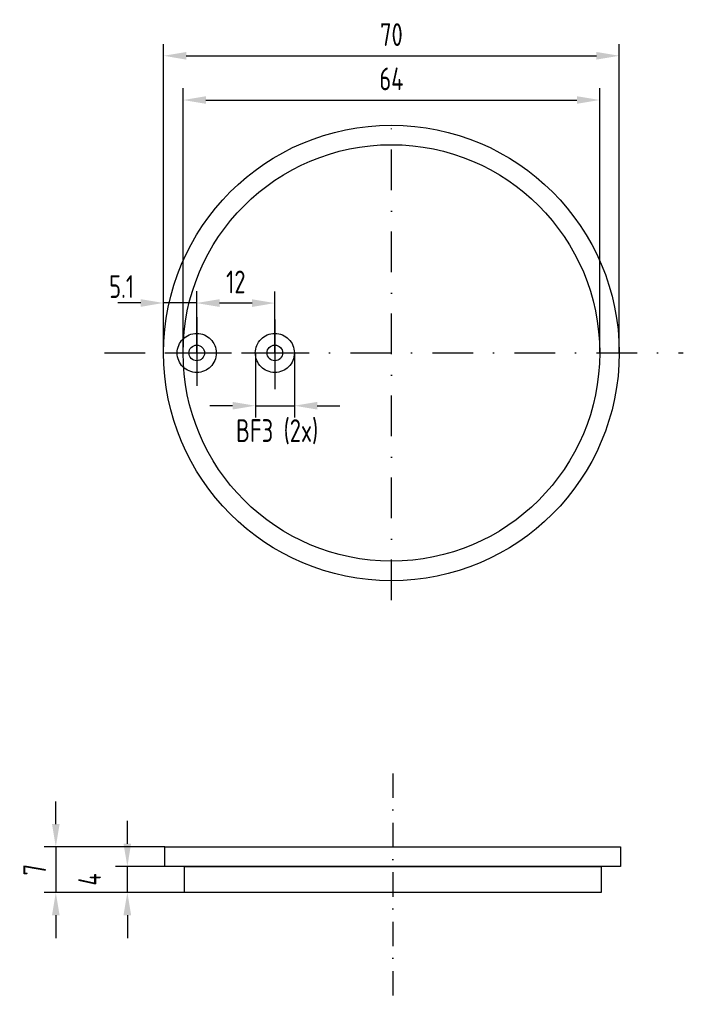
# Model space of a CAD drawing. Extents: x 333 to 435, y 197 to 349.
import ezdxf

# ---------------------------------------------------------------- set-up
doc = ezdxf.new("R2010")
doc.units = 0
doc.header["$LTSCALE"] = 50
doc.header["$PDSIZE"] = -1
for name, pattern in [('GESTRICHELT', [0.75, 0.5, -0.25]), ('MITTE', [1.15, 0.75, -0.1, 0.2, -0.1]), ('STRICHPUNKT', [1, 0.5, -0.25, 0, -0.25])]:
    doc.linetypes.add(name, pattern=pattern)
doc.layers.get('DEFPOINTS').update_dxf_attribs({"linetype": 'CONTINUOUS'})
for name, color, linetype in [('1', 1, 'MITTE'), ('2', 2, 'CONTINUOUS'), ('4', 3, 'GESTRICHELT'), ('7', 7, 'CONTINUOUS')]:
    doc.layers.add(name, color=color, linetype=linetype)
doc.styles.add('ISO8', font='ISOCP3.SHX', dxfattribs={"width": 0.8})
doc.dimstyles.new('KR', dxfattribs={"dimscale": 0, "dimtxt": 3.5, "dimasz": 3.5, "dimexe": 1.8, "dimexo": 0, "dimgap": 1.5, "dimtad": 1, "dimdsep": 46, "dimtxsty": 'ISO8', "dimcen": 1.5, "dimclrd": 256, "dimclre": 3, "dimclrt": 4, "dimadec": 0, "dimazin": 0, "dimtfac": 1, "dimtmove": 2, "dimatfit": 3, "dimfxl": 0, "dimtolj": 1, "dimarcsym": 0})

# ---------------------------------------------------------------- blocks, each defined once
blk = doc.blocks.new('*D21')
at = {"layer": '2', "color": 3, "lineweight": -2}
for p, q in [((355.58, 297.51), (355.58, 344.98)), ((425.58, 297.51), (425.58, 344.98))]:
    blk.add_line(p, q, dxfattribs=at)
at = {"layer": '2', "lineweight": -2}
blk.add_line((359.08, 343.18), (422.08, 343.18), dxfattribs=at)
at = {"layer": '2'}
for points in [[(359.08, 343.76), (359.08, 342.59), (355.58, 343.18)], [(422.08, 343.76), (422.08, 342.59), (425.58, 343.18)]]:
    blk.add_solid(points, dxfattribs=at)
at = {"layer": 'DEFPOINTS', "color": 0}
for p in [(425.58, 343.18), (355.58, 297.51), (425.58, 297.51)]:
    blk.add_point(p, dxfattribs=at)
at = {"layer": '2', "color": 4, "insert": (390.58, 346.43), "char_height": 3.5, "attachment_point": 5, "style": 'ISO8'}
blk.add_mtext('\\A1;70', dxfattribs=at)
blk = doc.blocks.new('*D22')
at = {"layer": '2', "color": 3, "lineweight": -2}
for p, q in [((358.58, 297.51), (358.58, 338.18)), ((422.58, 297.51), (422.58, 338.18))]:
    blk.add_line(p, q, dxfattribs=at)
at = {"layer": '2', "lineweight": -2}
blk.add_line((362.08, 336.38), (419.08, 336.38), dxfattribs=at)
at = {"layer": '2'}
for points in [[(362.08, 336.96), (362.08, 335.8), (358.58, 336.38)], [(419.08, 336.96), (419.08, 335.8), (422.58, 336.38)]]:
    blk.add_solid(points, dxfattribs=at)
at = {"layer": 'DEFPOINTS', "color": 0}
for p in [(422.58, 336.38), (358.58, 297.51), (422.58, 297.51)]:
    blk.add_point(p, dxfattribs=at)
at = {"layer": '2', "color": 4, "insert": (390.58, 339.63), "char_height": 3.5, "attachment_point": 5, "style": 'ISO8'}
blk.add_mtext('\\A1;64', dxfattribs=at)
blk = doc.blocks.new('*D23')
at = {"layer": '2', "lineweight": -2}
for p, q in [((339.03, 225.09), (339.03, 228.59)), ((339.03, 221.59), (339.03, 214.59)), ((339.03, 211.09), (339.03, 207.59))]:
    blk.add_line(p, q, dxfattribs=at)
at = {"layer": '2', "color": 3, "lineweight": -2}
for p, q in [((355.79, 221.59), (337.23, 221.59)), ((358.79, 214.59), (337.23, 214.59))]:
    blk.add_line(p, q, dxfattribs=at)
at = {"layer": '2'}
for points in [[(338.45, 225.09), (339.61, 225.09), (339.03, 221.59)], [(338.45, 211.09), (339.61, 211.09), (339.03, 214.59)]]:
    blk.add_solid(points, dxfattribs=at)
at = {"layer": 'DEFPOINTS', "color": 0}
for p in [(355.79, 221.59), (339.03, 214.59), (358.79, 214.59)]:
    blk.add_point(p, dxfattribs=at)
at = {"layer": '2', "color": 4, "insert": (335.78, 218.09), "char_height": 3.5, "attachment_point": 5, "rotation": 90, "style": 'ISO8'}
blk.add_mtext('\\A1;7', dxfattribs=at)
blk = doc.blocks.new('*D24')
at = {"layer": '2', "lineweight": -2}
for p, q in [((350.02, 222.09), (350.02, 225.59)), ((350.02, 214.59), (350.02, 218.59)), ((350.02, 211.09), (350.02, 207.59))]:
    blk.add_line(p, q, dxfattribs=at)
at = {"layer": '2', "color": 3, "lineweight": -2}
for p, q in [((358.79, 218.59), (348.22, 218.59)), ((358.79, 214.59), (348.22, 214.59))]:
    blk.add_line(p, q, dxfattribs=at)
at = {"layer": '2'}
for points in [[(349.43, 222.09), (350.6, 222.09), (350.02, 218.59)], [(349.43, 211.09), (350.6, 211.09), (350.02, 214.59)]]:
    blk.add_solid(points, dxfattribs=at)
at = {"layer": 'DEFPOINTS', "color": 0}
for p in [(350.02, 218.59), (358.79, 218.59), (358.79, 214.59)]:
    blk.add_point(p, dxfattribs=at)
at = {"layer": '2', "color": 4, "insert": (344.22, 216.59), "char_height": 3.5, "attachment_point": 5, "rotation": 90, "style": 'ISO8'}
blk.add_mtext('\\A1;4', dxfattribs=at)
blk = doc.blocks.new('*D25')
at = {"layer": '2', "color": 3, "lineweight": -2}
for p, q in [((355.58, 297.51), (355.58, 306.99)), ((360.68, 297.51), (360.68, 306.99))]:
    blk.add_line(p, q, dxfattribs=at)
at = {"layer": '2', "lineweight": -2}
for p, q in [((352.08, 305.19), (348.58, 305.19)), ((360.68, 305.19), (355.58, 305.19)), ((364.18, 305.19), (367.68, 305.19))]:
    blk.add_line(p, q, dxfattribs=at)
at = {"layer": '2'}
for points in [[(352.08, 305.77), (352.08, 304.6), (355.58, 305.19)], [(364.18, 305.77), (364.18, 304.6), (360.68, 305.19)]]:
    blk.add_solid(points, dxfattribs=at)
at = {"layer": 'DEFPOINTS', "color": 0}
for p in [(355.58, 305.19), (355.58, 297.51), (360.68, 297.51)]:
    blk.add_point(p, dxfattribs=at)
at = {"layer": '2', "color": 4, "insert": (349.14, 307.71), "char_height": 3.5, "attachment_point": 5, "style": 'ISO8'}
blk.add_mtext('\\A1;5.1', dxfattribs=at)
blk = doc.blocks.new('*D26')
at = {"layer": '2', "color": 3, "lineweight": -2}
for p, q in [((360.68, 297.51), (360.68, 306.97)), ((372.68, 297.51), (372.68, 306.97))]:
    blk.add_line(p, q, dxfattribs=at)
at = {"layer": '2', "lineweight": -2}
blk.add_line((369.18, 305.17), (364.18, 305.17), dxfattribs=at)
at = {"layer": '2'}
for points in [[(364.18, 305.75), (364.18, 304.58), (360.68, 305.17)], [(369.18, 305.75), (369.18, 304.58), (372.68, 305.17)]]:
    blk.add_solid(points, dxfattribs=at)
at = {"layer": 'DEFPOINTS', "color": 0}
for p in [(360.68, 305.17), (360.68, 297.51), (372.68, 297.51)]:
    blk.add_point(p, dxfattribs=at)
at = {"layer": '2', "color": 4, "insert": (366.68, 308.42), "char_height": 3.5, "attachment_point": 5, "style": 'ISO8'}
blk.add_mtext('\\A1;12', dxfattribs=at)
blk = doc.blocks.new('*D28')
at = {"layer": '2', "color": 3, "lineweight": -2}
for p, q in [((369.68, 297.51), (369.68, 287.6)), ((375.68, 297.51), (375.68, 287.6))]:
    blk.add_line(p, q, dxfattribs=at)
at = {"layer": '2', "lineweight": -2}
for p, q in [((366.18, 289.4), (362.68, 289.4)), ((369.68, 289.4), (375.68, 289.4)), ((379.18, 289.4), (382.68, 289.4))]:
    blk.add_line(p, q, dxfattribs=at)
at = {"layer": '2'}
for points in [[(366.18, 289.98), (366.18, 288.81), (369.68, 289.4)], [(379.18, 289.98), (379.18, 288.81), (375.68, 289.4)]]:
    blk.add_solid(points, dxfattribs=at)
at = {"layer": 'DEFPOINTS', "color": 0}
for p in [(369.68, 297.51), (375.68, 297.51), (375.68, 289.4)]:
    blk.add_point(p, dxfattribs=at)
at = {"layer": '2', "color": 4, "insert": (373.02, 285.4), "char_height": 3.5, "attachment_point": 5, "style": 'ISO8'}
blk.add_mtext('\\A1;BF3 (2x)', dxfattribs=at)

msp = doc.modelspace()

# ---------------------------------------------------------------- linework, layer by layer
at = {"layer": '1'}
for p, q in [((360.678, 303.005), (360.678, 292.434)), ((372.678, 302.645), (372.678, 291.953)), ((355.787, 297.509), (366.006, 297.509)), ((367.569, 297.509), (377.788, 297.509))]:
    msp.add_line(p, q, dxfattribs=at)
at = {"layer": '2', "linetype": 'STRICHPUNKT', "ltscale": 0.25}
for p, q in [((390.578, 259.509), (390.578, 334.271)), ((346.491, 297.509), (435.418, 297.509))]:
    msp.add_line(p, q, dxfattribs=at)
at = {"layer": '2', "linetype": 'STRICHPUNKT', "ltscale": 0.15}
msp.add_line((390.79, 232.896), (390.79, 197.403), dxfattribs=at)
at = {"layer": '4'}
for centre in [(360.678, 297.509), (372.678, 297.509)]:
    msp.add_circle(centre, 3, dxfattribs=at)
at = {"layer": '7'}
for points in [[(355.79, 221.587), (425.79, 221.587), (425.79, 218.587), (355.79, 218.587)], [(358.79, 218.587), (422.79, 218.587), (422.79, 214.587), (358.79, 214.587)]]:
    msp.add_lwpolyline(points, close=True, dxfattribs=at)
for centre, radius in [((390.578, 297.509), 35), ((390.578, 297.509), 32), ((360.678, 297.509), 1.2), ((372.678, 297.509), 1.2)]:
    msp.add_circle(centre, radius, dxfattribs=at)

# ---------------------------------------------------------------- dimensions: what is measured, and where the dimension line sits
at = {"layer": '2'}
for base, p1, p2, picture, middle in [((425.578, 343.178), (355.578, 297.509), (425.578, 297.509), '*D21', (390.578, 346.428)), ((422.578, 336.381), (358.578, 297.509), (422.578, 297.509), '*D22', (390.578, 339.631)), ((360.678, 305.167), (372.679, 297.509), (360.678, 297.509), '*D26', (366.678, 308.418))]:
    dim = msp.add_linear_dim(base=base, p1=p1, p2=p2, dimstyle='KR', override={"dimscale": 1}, dxfattribs=at)
    dim.commit()
    dim.dimension.update_dxf_attribs({"geometry": picture, "text_midpoint": middle})
dim = msp.add_linear_dim(base=(355.578, 305.188), p1=(360.678, 297.509), p2=(355.578, 297.509), dimstyle='KR', override={"dimscale": 1}, dxfattribs=at)
dim.commit()
dim.dimension.update_dxf_attribs({"geometry": '*D25', "text_midpoint": (349.137, 307.713), "dimtype": 160})
dim = msp.add_linear_dim(base=(375.678, 289.396), p1=(369.678, 297.509), p2=(375.678, 297.509), text='BF3 (2x)', dimstyle='KR', override={"dimscale": 1}, dxfattribs=at)
dim.commit()
dim.dimension.update_dxf_attribs({"geometry": '*D28', "text_midpoint": (373.015, 285.401), "dimtype": 160})
for base, p1, p2, picture, middle in [((339.031, 214.587), (355.79, 221.587), (358.79, 214.587), '*D23', (335.781, 218.087)), ((350.017, 218.587), (358.79, 214.587), (358.79, 218.587), '*D24', (344.217, 216.587))]:
    dim = msp.add_linear_dim(base=base, p1=p1, p2=p2, angle=90, dimstyle='KR', override={"dimscale": 1}, dxfattribs=at)
    dim.commit()
    dim.dimension.update_dxf_attribs({"geometry": picture, "text_midpoint": middle})

doc.saveas('drawing.dxf')
